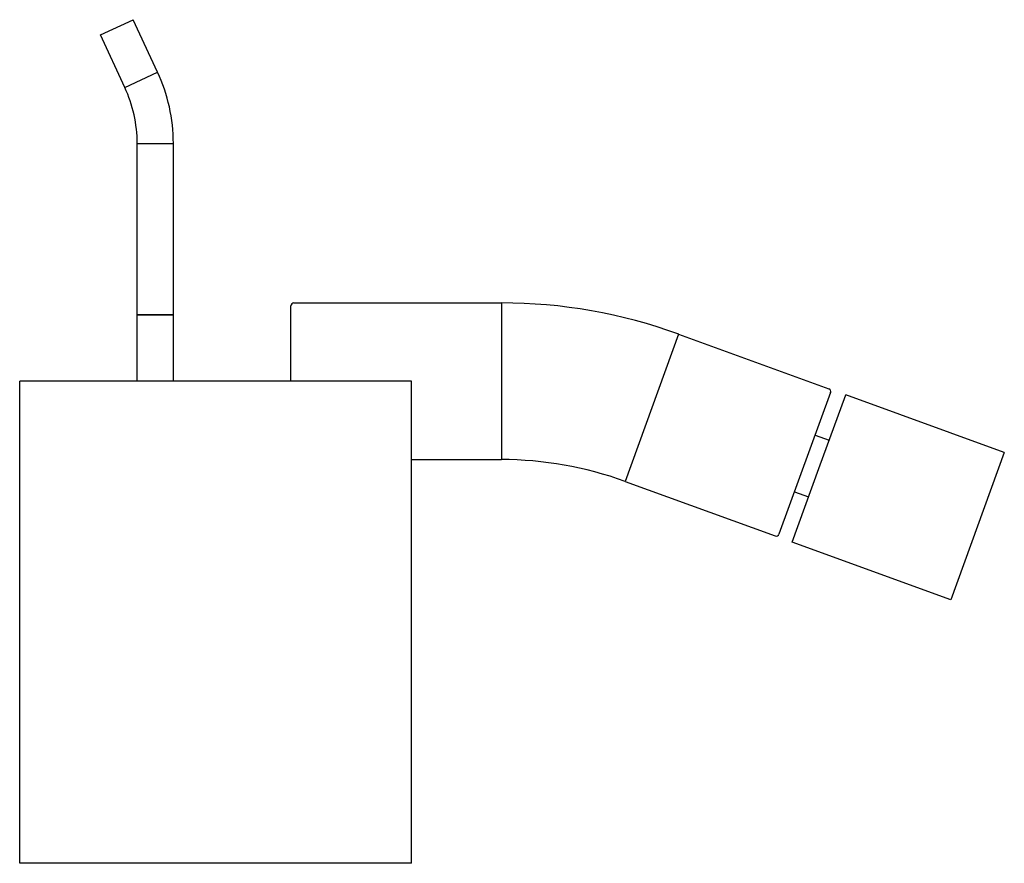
# Model space of a CAD drawing. Header units: millimetres. Extents: x -0.033 to 0.131, y 0 to 0.14.
import ezdxf

# ---------------------------------------------------------------- set-up
doc = ezdxf.new("R2010")
doc.units = ezdxf.units.MM
doc.layers.add('BLOCKS', color=3, linetype='Continuous')

msp = doc.modelspace()

# ---------------------------------------------------------------- linework, layer by layer
at = {"layer": 'BLOCKS'}
for p, q in [((-0.01912, 0.13746), (-0.01368, 0.14)), ((-0.00962, 0.13129), (-0.01368, 0.14)), ((-0.01506, 0.12876), (-0.01912, 0.13746)), ((-0.01506, 0.12876), (-0.00962, 0.13129)), ((-0.013, 0.11946), (-0.007, 0.11946)), ((-0.013, 0.091), (-0.013, 0.11946)), ((-0.007, 0.091), (-0.007, 0.11946)), ((0.0125, 0.08), (0.0125, 0.0925)), ((0.013, 0.093), (0.04742, 0.093)), ((0.04742, 0.093), (0.04742, 0.067)), ((-0.013, 0.08), (-0.013, 0.091)), ((-0.013, 0.091), (-0.01, 0.091)), ((-0.007, 0.091), (-0.013, 0.091)), ((-0.01, 0.091), (-0.007, 0.091)), ((-0.007, 0.08), (-0.007, 0.091)), ((0.07683, 0.08781), (0.06794, 0.06338)), ((0.07683, 0.08781), (0.10173, 0.07875)), ((0.0325, 0.08), (-0.0325, 0.08)), ((-0.0325, 0), (-0.0325, 0.08)), ((0.0325, 0), (0.0325, 0.08)), ((0.10203, 0.07811), (0.09348, 0.05462)), ((0.1001, 0.06551), (0.10455, 0.07773)), ((0.13086, 0.06815), (0.10455, 0.07773)), ((0.09947, 0.07106), (0.10181, 0.07021)), ((0.0325, 0.067), (0.04742, 0.067)), ((0.13086, 0.06815), (0.12642, 0.05593)), ((0.09566, 0.05329), (0.1001, 0.06551)), ((0.06794, 0.06338), (0.09284, 0.05432)), ((0.09605, 0.06167), (0.09839, 0.06081)), ((0.12642, 0.05593), (0.12197, 0.04372)), ((0.12197, 0.04372), (0.09566, 0.05329)), ((0.0325, 0), (-0.0325, 0))]:
    msp.add_line(p, q, dxfattribs=at)
for centre, radius, start, end in [((-0.035, 0.11946), 0.028, 0, 25), ((-0.035, 0.11946), 0.022, 0, 25), ((0.013, 0.0925), 0.0005, 90, 180), ((0.04742, 0.007), 0.086, 70, 90), ((0.10156, 0.07828), 0.0005, 340, 70), ((0.04742, 0.007), 0.06, 70, 90), ((0.09301, 0.05479), 0.0005, 250, 340)]:
    msp.add_arc(centre, radius, start, end, dxfattribs=at)

doc.saveas('drawing.dxf')
